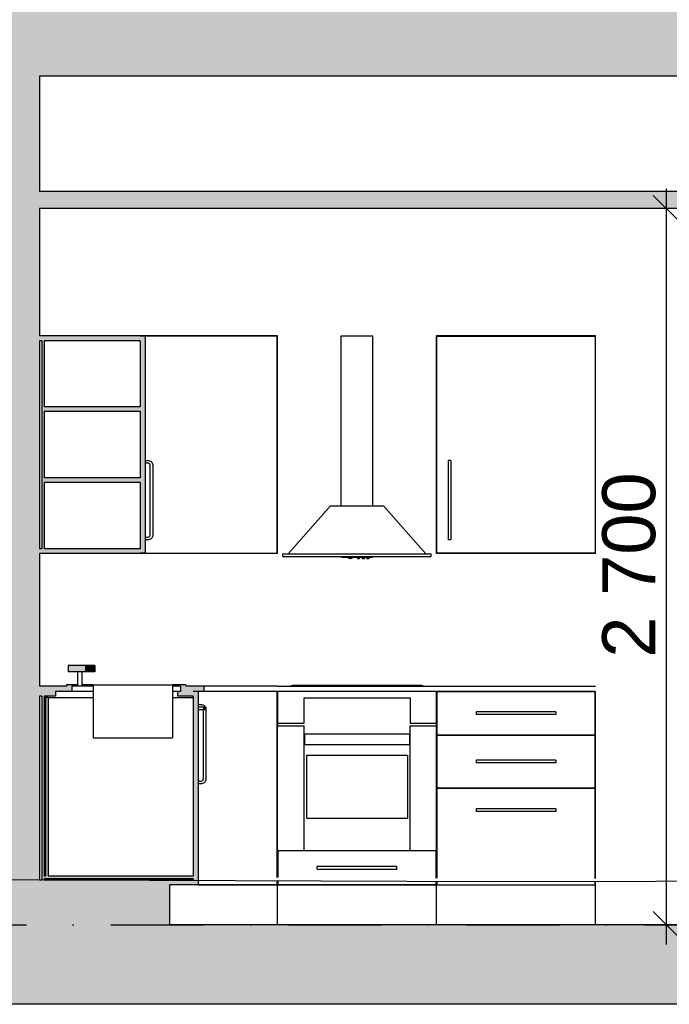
# Model space of a CAD drawing. Header units: millimetres. Extents: x 165469 to 174867448, y -6480348181 to 105421.
# Tile 9 of 20: x 174855729 to 174858180, y -6480310359 to -6480306647. Entities that reach past the tile are written whole.
import ezdxf

# ---------------------------------------------------------------- set-up
doc = ezdxf.new("R2010")
doc.units = ezdxf.units.MM
doc.header["$LTSCALE"] = 0.5
doc.header["$MEASUREMENT"] = 0
doc.linetypes.add('PLINE', pattern=[0])
doc.linetypes.add('Prikk & stiplet', pattern=[1340.555525, 705.555534, -352.777767, 0, -282.222223])
for name, color, linetype in [('24-- Innervegger (Skravur)(Nye konstruksjoner)', 7, 'Continuous'), ('24-- Innervegger(Nye konstruksjoner)', 7, 'Continuous'), ('25-- Dekker (Skravur)(Nye konstruksjoner)', 7, 'Continuous'), ('25-- Dekker(Nye konstruksjoner)', 7, 'Continuous'), ('251- Frittbærende dekker (Skravur)(Nye konstruksjoner)', 7, 'Continuous'), ('251- Frittbærende dekker(Nye konstruksjoner)', 7, 'Continuous'), ('273- Kjøkkeninnredning (Skravur)(Nye konstruksjoner)', 7, 'Continuous'), ('273- Kjøkkeninnredning(Nye konstruksjoner)', 7, 'Continuous'), ('711--_E__ Eksisterende terreng(Nye konstruksjoner)', 7, 'Continuous'), ('842-M___1_100 Målsetting bygning(Nye konstruksjoner)', 7, 'Continuous')]:
    doc.layers.add(name, color=color, linetype=linetype)
doc.styles.add('GENERATED_STYLE_1', font='arial.ttf')
doc.dimstyles.new('GENERATED_STYLE__1', dxfattribs={"dimtxt": 200, "dimasz": 95, "dimexe": 0.18, "dimexo": 1000, "dimgap": 0, "dimtad": 1, "dimdec": 0, "dimzin": 0, "dimdsep": 46, "dimtxsty": 'GENERATED_STYLE_1', "dimblk": 'ARROWHEAD_6', "dimblk1": 'ARROWHEAD_6', "dimblk2": 'ARROWHEAD_6', "dimcen": 0.09, "dimclrd": 256, "dimclre": 256, "dimclrt": 256, "dimadec": 1, "dimazin": 0, "dimtfac": 1, "dimtdec": 4, "dimtmove": 0, "dimatfit": 3, "dimfxl": 1, "dimtolj": 1, "dimtzin": 0, "dimarcsym": 0})

# ---------------------------------------------------------------- blocks, each defined once
blk = doc.blocks.new('*D136', base_point=(168699949.2, -6480347859.4))
at = {"layer": '842-M___1_100 Målsetting bygning(Nye konstruksjoner)', "linetype": 'PLINE'}
for p, q in [((174858219.8, -6480307409.4), (174858119.8, -6480307309.4)), ((174858169.8, -6480307359.4), (174858169.8, -6480307284.4)), ((174858269.8, -6480307359.4), (174858076.1, -6480307359.4)), ((174858169.8, -6480310059.4), (174858169.8, -6480307359.4)), ((174858119.8, -6480310009.4), (174858219.8, -6480310109.4)), ((174858263.6, -6480310059.4), (174858069.8, -6480310059.4)), ((174858169.8, -6480310134.4), (174858169.8, -6480310059.4))]:
    blk.add_line(p, q, dxfattribs=at)
at = {"layer": '842-M___1_100 Målsetting bygning(Nye konstruksjoner)', "insert": (174858129.8, -6480309052.6), "char_height": 200, "attachment_point": 7, "rotation": 90, "style": 'GENERATED_STYLE_1'}
blk.add_mtext('\\A1;{\\pql;\\fArial|b0|i0|c0|p0;\\W1.000000;2\xa0700}', dxfattribs=at)
blk = doc.blocks.new('ARROWHEAD_6')
at = {"linetype": 'Continuous'}
for p, q in [((-0.5, -0.5), (0.5, 0.5)), ((0, 0), (-1, 0))]:
    blk.add_line(p, q, dxfattribs=at)
blk = doc.blocks.new('*D151', base_point=(168699949.2, -6480347859.4))
at = {"layer": '842-M___1_100 Målsetting bygning(Nye konstruksjoner)', "linetype": 'PLINE'}
for p, q in [((174863521.5, -6480299694.8), (174863521.5, -6480299619.8)), ((174863571.5, -6480299744.8), (174863471.5, -6480299644.8)), ((174863615.2, -6480299694.8), (174863421.5, -6480299694.8)), ((174863521.5, -6480310079.4), (174863521.5, -6480299694.8)), ((174863471.5, -6480310029.4), (174863571.5, -6480310129.4)), ((174863615.2, -6480310079.4), (174863421.5, -6480310079.4)), ((174863521.5, -6480310154.4), (174863521.5, -6480310079.4))]:
    blk.add_line(p, q, dxfattribs=at)
at = {"layer": '842-M___1_100 Målsetting bygning(Nye konstruksjoner)', "insert": (174863481.5, -6480305268.5), "char_height": 200, "attachment_point": 7, "rotation": 90, "style": 'GENERATED_STYLE_1'}
blk.add_mtext('\\A1;{\\pql;\\fArial|b0|i0|c0|p0;\\W1.000000;10390}', dxfattribs=at)

msp = doc.modelspace()

# ---------------------------------------------------------------- hatches: boundary and pattern name
at = {"layer": '24-- Innervegger (Skravur)(Nye konstruksjoner)', "linetype": 'Continuous'}
for points in [[(174855653.9, -6480307294.4), (174855803.9, -6480307294.4), (174855803.9, -6480306859.4), (174855653.9, -6480306859.4)], [(174855653.9, -6480307359.4), (174855653.9, -6480310059.4), (174855803.9, -6480310059.4), (174855803.9, -6480307359.4)]]:
    msp.add_hatch(color=256, dxfattribs=at).paths.add_polyline_path(points)
at = {"layer": '25-- Dekker (Skravur)(Nye konstruksjoner)', "linetype": 'Continuous'}
for points in [[(174850891.5, -6480307359.4), (174860465.5, -6480307359.4), (174860465.5, -6480307294.4), (174850891.5, -6480307294.4)], [(174860574.5, -6480310059.4), (174850782.5, -6480310059.4), (174850782.5, -6480310159.4), (174860574.5, -6480310159.4)], [(174850891.5, -6480310359.4), (174860465.5, -6480310359.4), (174860465.5, -6480310159.4), (174850891.5, -6480310159.4)]]:
    msp.add_hatch(color=256, dxfattribs=at).paths.add_polyline_path(points)
at = {"layer": '251- Frittbærende dekker (Skravur)(Nye konstruksjoner)', "linetype": 'Continuous'}
msp.add_hatch(color=256, dxfattribs=at).paths.add_polyline_path([(174860526.5, -6480306559.4), (174850830.5, -6480306559.4), (174850830.5, -6480306859.4), (174860526.5, -6480306859.4)])
at = {"layer": '273- Kjøkkeninnredning (Skravur)(Nye konstruksjoner)', "linetype": 'Continuous'}
for points in [[(174855803.9, -6480307857.4), (174856183.9, -6480307857.4), (174856183.9, -6480307839.4), (174855803.9, -6480307839.4)], [(174855812.9, -6480308641.4), (174855821.9, -6480308641.4), (174855821.9, -6480307857.4), (174855812.9, -6480307857.4)], [(174856183.9, -6480308658.4), (174856201.9, -6480308658.4), (174856201.9, -6480307840.4), (174856183.9, -6480307840.4)], [(174855821.9, -6480308124.7), (174856183.9, -6480308124.7), (174856183.9, -6480308106.7), (174855821.9, -6480308106.7)], [(174855821.9, -6480308392), (174856183.9, -6480308392), (174856183.9, -6480308374), (174855821.9, -6480308374)], [(174855803.9, -6480308641.4), (174855803.9, -6480308659.4), (174856183.9, -6480308659.4), (174856183.9, -6480308641.4)], [(174855911.8, -6480309106.4), (174855976.8, -6480309106.4), (174855976.8, -6480309082.4), (174855911.8, -6480309082.4)], [(174856012.8, -6480309106.3), (174856012.8, -6480309082.5), (174855977.8, -6480309082.5), (174855977.8, -6480309106.3)], [(174855803.9, -6480309179.4), (174855925.8, -6480309179.4), (174855925.8, -6480309159.4), (174855803.9, -6480309159.4)], [(174855905.8, -6480309159.4), (174856005.8, -6480309159.4), (174856005.8, -6480309154.4), (174855905.8, -6480309154.4)], [(174856355.8, -6480309159.4), (174856355.8, -6480309154.4), (174856305.8, -6480309154.4), (174856305.8, -6480309159.4)], [(174856335.8, -6480309179.4), (174856423.9, -6480309179.4), (174856423.9, -6480309159.4), (174856335.8, -6480309159.4)], [(174855803.9, -6480309197.4), (174855863.9, -6480309197.4), (174855863.9, -6480309179.4), (174855803.9, -6480309179.4)], [(174855812.9, -6480309891.4), (174855821.9, -6480309891.4), (174855821.9, -6480309197.4), (174855812.9, -6480309197.4)], [(174855836.9, -6480309876.4), (174855836.9, -6480309202.4), (174855826.9, -6480309202.4), (174855826.9, -6480309876.4)], [(174856383.9, -6480309197.4), (174856383.9, -6480309179.4), (174856323.9, -6480309179.4), (174856323.9, -6480309197.4)], [(174856383.9, -6480309908.4), (174856401.9, -6480309908.4), (174856401.9, -6480309180.4), (174856383.9, -6480309180.4)], [(174856421.9, -6480309239.4), (174856421.9, -6480309249.4), (174856431.9, -6480309249.4), (174856431.9, -6480309239.4)], [(174855803.9, -6480309909.4), (174856383.9, -6480309909.4), (174856383.9, -6480309891.4), (174855803.9, -6480309891.4)], [(174855803.9, -6480309909.4), (174855803.9, -6480310059.4), (174856293.9, -6480310059.4), (174856293.9, -6480309909.4)], [(174855821.9, -6480309876.4), (174855821.9, -6480309886.4), (174856383.9, -6480309886.4), (174856383.9, -6480309876.4)]]:
    msp.add_hatch(color=256, dxfattribs=at).paths.add_polyline_path(points)

# ---------------------------------------------------------------- linework, layer by layer
at = {"linetype": 'Prikk & stiplet'}
msp.add_line((174840653.6, -6480310059.4), (174865311.5, -6480310059.4), dxfattribs=at)
at = {"layer": '24-- Innervegger(Nye konstruksjoner)', "linetype": 'PLINE'}
for p, q in [((174855803.9, -6480306859.4), (174855803.9, -6480307294.4)), ((174855803.9, -6480307359.4), (174855803.9, -6480307839.4)), ((174855803.9, -6480307857.4), (174855803.9, -6480308641.4)), ((174855803.9, -6480308659.4), (174855803.9, -6480309159.4)), ((174855803.9, -6480309197.4), (174855803.9, -6480309891.4))]:
    msp.add_line(p, q, dxfattribs=at)
at = {"layer": '25-- Dekker(Nye konstruksjoner)', "linetype": 'PLINE'}
for p, q in [((174860465.5, -6480307294.4), (174855803.9, -6480307294.4)), ((174860465.5, -6480307359.4), (174855803.9, -6480307359.4)), ((174860465.5, -6480310059.4), (174856293.9, -6480310059.4)), ((174860465.5, -6480310359.4), (174850891.5, -6480310359.4))]:
    msp.add_line(p, q, dxfattribs=at)
at = {"layer": '251- Frittbærende dekker(Nye konstruksjoner)', "linetype": 'PLINE'}
msp.add_line((174860465.5, -6480306859.4), (174855803.9, -6480306859.4), dxfattribs=at)
at = {"layer": '273- Kjøkkeninnredning(Nye konstruksjoner)', "linetype": 'PLINE'}
for p, q in [((174856183.9, -6480307839.4), (174855803.9, -6480307839.4)), ((174855812.9, -6480307857.4), (174855803.9, -6480307857.4)), ((174855812.9, -6480307857.4), (174855812.9, -6480308641.4)), ((174855821.9, -6480307857.4), (174855821.9, -6480308106.7)), ((174856183.9, -6480307857.4), (174855821.9, -6480307857.4)), ((174856183.9, -6480307839.4), (174856183.9, -6480307840.4)), ((174856683.9, -6480307839.4), (174856183.9, -6480307839.4)), ((174856201.9, -6480307840.4), (174856183.9, -6480307840.4)), ((174856183.9, -6480307857.4), (174856183.9, -6480308106.7)), ((174856201.9, -6480307840.4), (174856201.9, -6480308658.4)), ((174856202.9, -6480307857.4), (174856201.9, -6480307857.4)), ((174856700.9, -6480307840.4), (174856202.9, -6480307840.4)), ((174856202.9, -6480307840.4), (174856202.9, -6480308308.4)), ((174856683.9, -6480307840.4), (174856683.9, -6480307839.4)), ((174856701.9, -6480307839.4), (174856683.9, -6480307839.4)), ((174856700.9, -6480308658.4), (174856700.9, -6480307840.4)), ((174856701.9, -6480308659.4), (174856701.9, -6480307839.4)), ((174856941.9, -6480307839.4), (174856945.5, -6480307839.4)), ((174856941.9, -6480308480.5), (174856941.9, -6480307839.4)), ((174856945.5, -6480307839.4), (174856955.9, -6480307839.4)), ((174856955.9, -6480307839.4), (174856971.9, -6480307839.4)), ((174856971.9, -6480307839.4), (174856991.4, -6480307839.4)), ((174856991.4, -6480307839.4), (174857012.3, -6480307839.4)), ((174857012.3, -6480307839.4), (174857031.9, -6480307839.4)), ((174857031.9, -6480307839.4), (174857047.8, -6480307839.4)), ((174857047.8, -6480307839.4), (174857058.2, -6480307839.4)), ((174857058.2, -6480307839.4), (174857061.9, -6480307839.4)), ((174857061.9, -6480308480.5), (174857061.9, -6480307839.4)), ((174857319.9, -6480307839.4), (174857301.9, -6480307839.4)), ((174857301.9, -6480308659.4), (174857301.9, -6480307839.4)), ((174857302.9, -6480308658.4), (174857302.9, -6480307840.4)), ((174857302.9, -6480307840.4), (174857900.9, -6480307840.4)), ((174857883.9, -6480307839.4), (174857319.9, -6480307839.4)), ((174857319.9, -6480307840.4), (174857319.9, -6480307839.4)), ((174857883.9, -6480307840.4), (174857883.9, -6480307839.4)), ((174857901.9, -6480307839.4), (174857883.9, -6480307839.4)), ((174857900.9, -6480307840.4), (174857900.9, -6480308658.4)), ((174857901.9, -6480308659.4), (174857901.9, -6480307839.4)), ((174856183.9, -6480308106.7), (174855821.9, -6480308106.7)), ((174855821.9, -6480308124.7), (174855821.9, -6480308374)), ((174856183.9, -6480308124.7), (174855821.9, -6480308124.7)), ((174856183.9, -6480308124.7), (174856183.9, -6480308374)), ((174856202.9, -6480308240.4), (174856201.9, -6480308240.4)), ((174856202.9, -6480308258.4), (174856201.9, -6480308258.4)), ((174856201.9, -6480308308.4), (174856211.9, -6480308308.4)), ((174856211.9, -6480308308.4), (174856215.4, -6480308308.7)), ((174856215.4, -6480308308.7), (174856218.7, -6480308309.6)), ((174856218.7, -6480308309.6), (174856221.9, -6480308311.1)), ((174856221.9, -6480308311.1), (174856224.8, -6480308313.1)), ((174856224.8, -6480308313.1), (174856227.2, -6480308315.5)), ((174856227.2, -6480308315.5), (174856229.2, -6480308318.4)), ((174857345.5, -6480308308.4), (174857345.5, -6480308308.7)), ((174857355.5, -6480308308.4), (174857345.5, -6480308308.4)), ((174857345.5, -6480308308.7), (174857345.5, -6480308309.6)), ((174857345.5, -6480308309.6), (174857345.5, -6480308311.1)), ((174857345.5, -6480308311.1), (174857345.5, -6480308313.1)), ((174857345.5, -6480308313.1), (174857345.5, -6480308315.5)), ((174857345.5, -6480308315.5), (174857345.5, -6480308318.4)), ((174857355.5, -6480308308.4), (174857355.5, -6480308308.7)), ((174857355.5, -6480308308.7), (174857355.5, -6480308309.6)), ((174857355.5, -6480308309.6), (174857355.5, -6480308311.1)), ((174857355.5, -6480308311.1), (174857355.5, -6480308313.1)), ((174857355.5, -6480308313.1), (174857355.5, -6480308315.5)), ((174857355.5, -6480308315.5), (174857355.5, -6480308318.4)), ((174856211.9, -6480308318.4), (174856201.9, -6480308318.4)), ((174856202.9, -6480308318.4), (174856202.9, -6480308598.4)), ((174856213.6, -6480308318.5), (174856211.9, -6480308318.4)), ((174856215.3, -6480308319), (174856213.6, -6480308318.5)), ((174856216.9, -6480308319.7), (174856215.3, -6480308319)), ((174856218.3, -6480308320.7), (174856216.9, -6480308319.7)), ((174856219.6, -6480308321.9), (174856218.3, -6480308320.7)), ((174856220.6, -6480308323.4), (174856219.6, -6480308321.9)), ((174856221.3, -6480308325), (174856220.6, -6480308323.4)), ((174856221.7, -6480308326.6), (174856221.3, -6480308325)), ((174856221.9, -6480308328.4), (174856221.7, -6480308326.6)), ((174856221.9, -6480308588.4), (174856221.9, -6480308328.4)), ((174856229.2, -6480308318.4), (174856230.7, -6480308321.5)), ((174856230.7, -6480308321.5), (174856231.6, -6480308324.9)), ((174856231.6, -6480308324.9), (174856231.9, -6480308328.4)), ((174856231.9, -6480308328.4), (174856231.9, -6480308588.4)), ((174857345.5, -6480308318.4), (174857345.5, -6480308321.5)), ((174857345.5, -6480308321.5), (174857345.5, -6480308324.9)), ((174857345.5, -6480308324.9), (174857345.5, -6480308328.4)), ((174857345.5, -6480308328.4), (174857345.5, -6480308588.4)), ((174857355.5, -6480308318.4), (174857355.5, -6480308321.5)), ((174857355.5, -6480308321.5), (174857355.5, -6480308324.9)), ((174857355.5, -6480308324.9), (174857355.5, -6480308328.4)), ((174857355.5, -6480308328.4), (174857355.5, -6480308588.4)), ((174856183.9, -6480308374), (174855821.9, -6480308374)), ((174855821.9, -6480308392), (174855821.9, -6480308641.4)), ((174856183.9, -6480308392), (174855821.9, -6480308392)), ((174856183.9, -6480308392), (174856183.9, -6480308641.4)), ((174856741.9, -6480308660.5), (174856901.9, -6480308480.5)), ((174856901.9, -6480308480.5), (174857101.9, -6480308480.5)), ((174857261.9, -6480308660.5), (174857101.9, -6480308480.5)), ((174856201.9, -6480308598.4), (174856211.9, -6480308598.4)), ((174856211.9, -6480308608.4), (174856201.9, -6480308608.4)), ((174856202.9, -6480308608.4), (174856202.9, -6480308658.4)), ((174856211.9, -6480308598.4), (174856213.6, -6480308598.2)), ((174856215.4, -6480308608.1), (174856211.9, -6480308608.4)), ((174856213.6, -6480308598.2), (174856215.3, -6480308597.8)), ((174856215.3, -6480308597.8), (174856216.9, -6480308597)), ((174856218.7, -6480308607.2), (174856215.4, -6480308608.1)), ((174856216.9, -6480308597), (174856218.3, -6480308596)), ((174856218.3, -6480308596), (174856219.6, -6480308594.8)), ((174856221.9, -6480308605.7), (174856218.7, -6480308607.2)), ((174856219.6, -6480308594.8), (174856220.6, -6480308593.4)), ((174856220.6, -6480308593.4), (174856221.3, -6480308591.8)), ((174856221.3, -6480308591.8), (174856221.7, -6480308590.1)), ((174856221.7, -6480308590.1), (174856221.9, -6480308588.4)), ((174856224.8, -6480308603.7), (174856221.9, -6480308605.7)), ((174856227.2, -6480308601.2), (174856224.8, -6480308603.7)), ((174856229.2, -6480308598.4), (174856227.2, -6480308601.2)), ((174856230.7, -6480308595.2), (174856229.2, -6480308598.4)), ((174856231.6, -6480308591.8), (174856230.7, -6480308595.2)), ((174856231.9, -6480308588.4), (174856231.6, -6480308591.8)), ((174857345.5, -6480308588.4), (174857345.5, -6480308591.8)), ((174857345.5, -6480308591.8), (174857345.5, -6480308595.2)), ((174857345.5, -6480308595.2), (174857345.5, -6480308598.4)), ((174857345.5, -6480308598.4), (174857345.5, -6480308601.2)), ((174857345.5, -6480308601.2), (174857345.5, -6480308603.7)), ((174857345.5, -6480308603.7), (174857345.5, -6480308605.7)), ((174857345.5, -6480308605.7), (174857345.5, -6480308607.2)), ((174857345.5, -6480308607.2), (174857345.5, -6480308608.1)), ((174857345.5, -6480308608.1), (174857345.5, -6480308608.4)), ((174857355.5, -6480308608.4), (174857345.5, -6480308608.4)), ((174857355.5, -6480308588.4), (174857355.5, -6480308591.8)), ((174857355.5, -6480308591.8), (174857355.5, -6480308595.2)), ((174857355.5, -6480308595.2), (174857355.5, -6480308598.4)), ((174857355.5, -6480308598.4), (174857355.5, -6480308601.2)), ((174857355.5, -6480308601.2), (174857355.5, -6480308603.7)), ((174857355.5, -6480308603.7), (174857355.5, -6480308605.7)), ((174857355.5, -6480308605.7), (174857355.5, -6480308607.2)), ((174857355.5, -6480308607.2), (174857355.5, -6480308608.1)), ((174857355.5, -6480308608.1), (174857355.5, -6480308608.4)), ((174855812.9, -6480308641.4), (174855803.9, -6480308641.4)), ((174856183.9, -6480308641.4), (174855821.9, -6480308641.4)), ((174856202.9, -6480308641.4), (174856201.9, -6480308641.4)), ((174856183.9, -6480308659.4), (174855803.9, -6480308659.4)), ((174856183.9, -6480308658.4), (174856183.9, -6480308659.4)), ((174856201.9, -6480308658.4), (174856183.9, -6480308658.4)), ((174856683.9, -6480308659.4), (174856183.9, -6480308659.4)), ((174856202.9, -6480308658.4), (174856700.9, -6480308658.4)), ((174856683.9, -6480308659.4), (174856683.9, -6480308658.4)), ((174856701.9, -6480308659.4), (174856683.9, -6480308659.4)), ((174856721.9, -6480308660.5), (174857281.9, -6480308660.5)), ((174856721.9, -6480308670.5), (174856721.9, -6480308660.5)), ((174856721.9, -6480308670.5), (174857281.9, -6480308670.5)), ((174856939.6, -6480308670.5), (174856942.1, -6480308672.3)), ((174856942.1, -6480308672.3), (174856945.7, -6480308672.9)), ((174856945.7, -6480308672.9), (174856956, -6480308673.4)), ((174856956, -6480308673.4), (174856972, -6480308673.7)), ((174856966.2, -6480308673.6), (174856969, -6480308676.4)), ((174856969, -6480308676.4), (174856971.7, -6480308676.8)), ((174856971.7, -6480308676.8), (174856974.7, -6480308676.8)), ((174856972, -6480308673.7), (174856991.5, -6480308673.9)), ((174856973.1, -6480308673.7), (174856974.9, -6480308677.2)), ((174856974.9, -6480308677.2), (174856976.9, -6480308679.2)), ((174856976.9, -6480308679.2), (174856978.9, -6480308677.2)), ((174856978.9, -6480308677.2), (174856980.6, -6480308673.8)), ((174856979, -6480308676.8), (174856982, -6480308676.8)), ((174856982, -6480308676.8), (174856984.7, -6480308676.4)), ((174856987.3, -6480308673.9), (174856984.7, -6480308676.4)), ((174856991.5, -6480308673.9), (174857012.2, -6480308673.9)), ((174857001.9, -6480308673.9), (174857001.9, -6480308675.3)), ((174857001.9, -6480308675.3), (174857002.3, -6480308675.4)), ((174857002.3, -6480308675.4), (174857003.4, -6480308675.4)), ((174857003.4, -6480308675.4), (174857010.4, -6480308675.4)), ((174857003.4, -6480308675.4), (174857003.4, -6480308676.6)), ((174857003.4, -6480308676.6), (174857003.4, -6480308676.9)), ((174857003.4, -6480308676.9), (174857003.4, -6480308677)), ((174857003.4, -6480308677), (174857003.4, -6480308679.1)), ((174857010.4, -6480308677), (174857003.4, -6480308677)), ((174857003.4, -6480308679.1), (174857003.4, -6480308679.4)), ((174857010.4, -6480308679.4), (174857003.4, -6480308679.4)), ((174857010.4, -6480308675.4), (174857011.4, -6480308675.4)), ((174857010.4, -6480308675.4), (174857010.4, -6480308676.6)), ((174857010.4, -6480308676.6), (174857010.4, -6480308676.9)), ((174857010.4, -6480308676.9), (174857010.4, -6480308677)), ((174857010.4, -6480308677), (174857010.4, -6480308679.1)), ((174857010.4, -6480308679.1), (174857010.4, -6480308679.4)), ((174857011.4, -6480308675.4), (174857011.9, -6480308675.3)), ((174857011.9, -6480308673.9), (174857011.9, -6480308675.3)), ((174857012.2, -6480308673.9), (174857031.8, -6480308673.7)), ((174857019.9, -6480308673.8), (174857019.9, -6480308675.3)), ((174857019.9, -6480308675.3), (174857020.3, -6480308675.4)), ((174857020.3, -6480308675.4), (174857021.4, -6480308675.4)), ((174857021.4, -6480308675.4), (174857028.4, -6480308675.4)), ((174857021.4, -6480308675.4), (174857021.4, -6480308676.6)), ((174857021.4, -6480308676.6), (174857021.4, -6480308676.9)), ((174857021.4, -6480308676.9), (174857021.4, -6480308677)), ((174857021.4, -6480308677), (174857021.4, -6480308679.1)), ((174857028.4, -6480308677), (174857021.4, -6480308677)), ((174857021.4, -6480308679.1), (174857021.4, -6480308679.4)), ((174857028.4, -6480308679.4), (174857021.4, -6480308679.4)), ((174857028.4, -6480308675.4), (174857029.4, -6480308675.4)), ((174857028.4, -6480308675.4), (174857028.4, -6480308676.6)), ((174857028.4, -6480308676.6), (174857028.4, -6480308676.9)), ((174857028.4, -6480308676.9), (174857028.4, -6480308677)), ((174857028.4, -6480308677), (174857028.4, -6480308679.1)), ((174857028.4, -6480308679.1), (174857028.4, -6480308679.4)), ((174857029.4, -6480308675.4), (174857029.9, -6480308675.3)), ((174857029.9, -6480308673.7), (174857029.9, -6480308675.3)), ((174857031.8, -6480308673.7), (174857047.7, -6480308673.4)), ((174857037.9, -6480308673.6), (174857037.9, -6480308675.3)), ((174857037.9, -6480308675.3), (174857038.3, -6480308675.4)), ((174857038.3, -6480308675.4), (174857039.4, -6480308675.4)), ((174857039.4, -6480308675.4), (174857046.4, -6480308675.4)), ((174857039.4, -6480308675.4), (174857039.4, -6480308676.6)), ((174857039.4, -6480308676.6), (174857039.4, -6480308676.9)), ((174857039.4, -6480308676.9), (174857039.4, -6480308677)), ((174857039.4, -6480308677), (174857039.4, -6480308679.1)), ((174857046.4, -6480308677), (174857039.4, -6480308677)), ((174857039.4, -6480308679.1), (174857039.4, -6480308679.4)), ((174857046.4, -6480308679.4), (174857039.4, -6480308679.4)), ((174857046.4, -6480308675.4), (174857047.4, -6480308675.4)), ((174857046.4, -6480308675.4), (174857046.4, -6480308676.6)), ((174857046.4, -6480308676.6), (174857046.4, -6480308676.9)), ((174857046.4, -6480308676.9), (174857046.4, -6480308677)), ((174857046.4, -6480308677), (174857046.4, -6480308679.1)), ((174857046.4, -6480308679.1), (174857046.4, -6480308679.4)), ((174857047.4, -6480308675.4), (174857047.9, -6480308675.3)), ((174857047.7, -6480308673.4), (174857058, -6480308672.9)), ((174857047.9, -6480308673.4), (174857047.9, -6480308675.3)), ((174857058, -6480308672.9), (174857061.7, -6480308672.3)), ((174857064.1, -6480308670.5), (174857061.7, -6480308672.3)), ((174857281.9, -6480308670.5), (174857281.9, -6480308660.5)), ((174857319.9, -6480308659.4), (174857301.9, -6480308659.4)), ((174857900.9, -6480308658.4), (174857302.9, -6480308658.4)), ((174857319.9, -6480308659.4), (174857319.9, -6480308658.4)), ((174857883.9, -6480308659.4), (174857319.9, -6480308659.4)), ((174857883.9, -6480308659.4), (174857883.9, -6480308658.4)), ((174857901.9, -6480308659.4), (174857883.9, -6480308659.4)), ((174855911.8, -6480309082.4), (174855911.8, -6480309106.4)), ((174855976.8, -6480309082.4), (174855911.8, -6480309082.4)), ((174855976.8, -6480309082.4), (174855976.8, -6480309106.4)), ((174855977.8, -6480309082.5), (174855977.8, -6480309106.3)), ((174856012.8, -6480309082.5), (174855977.8, -6480309082.5)), ((174856012.8, -6480309082.5), (174856012.8, -6480309106.3)), ((174855976.8, -6480309106.4), (174855911.8, -6480309106.4)), ((174855946.5, -6480309106.4), (174855946.5, -6480309154.4)), ((174855965.1, -6480309154.4), (174855965.1, -6480309106.4)), ((174856012.8, -6480309106.3), (174855977.8, -6480309106.3)), ((174855905.8, -6480309159.4), (174855803.9, -6480309159.4)), ((174855905.8, -6480309154.4), (174855905.8, -6480309159.4)), ((174855946.5, -6480309154.4), (174855905.8, -6480309154.4)), ((174855925.8, -6480309159.4), (174855925.8, -6480309179.4)), ((174856005.8, -6480309159.4), (174855925.8, -6480309159.4)), ((174856005.8, -6480309154.4), (174855965.1, -6480309154.4)), ((174856005.8, -6480309154.4), (174856006.1, -6480309154.4)), ((174856006.1, -6480309154.4), (174856007, -6480309154.4)), ((174856007, -6480309154.4), (174856008.5, -6480309154.4)), ((174856008.5, -6480309154.4), (174856010.5, -6480309154.4)), ((174856010.5, -6480309154.4), (174856013, -6480309154.4)), ((174856013, -6480309154.4), (174856015.8, -6480309154.4)), ((174856015.8, -6480309154.4), (174856019, -6480309154.4)), ((174856019, -6480309154.4), (174856022.4, -6480309154.4)), ((174856022.4, -6480309154.4), (174856025.8, -6480309154.4)), ((174856025.8, -6480309154.4), (174856285.8, -6480309154.4)), ((174856285.8, -6480309154.4), (174856289.3, -6480309154.4)), ((174856289.3, -6480309154.4), (174856292.7, -6480309154.4)), ((174856292.7, -6480309154.4), (174856295.8, -6480309154.4)), ((174856295.8, -6480309154.4), (174856298.7, -6480309154.4)), ((174856298.7, -6480309154.4), (174856301.2, -6480309154.4)), ((174856301.2, -6480309154.4), (174856303.2, -6480309154.4)), ((174856303.2, -6480309154.4), (174856304.6, -6480309154.4)), ((174856304.6, -6480309154.4), (174856305.5, -6480309154.4)), ((174856305.5, -6480309154.4), (174856305.8, -6480309154.4)), ((174856355.8, -6480309154.4), (174856305.8, -6480309154.4)), ((174856335.8, -6480309159.4), (174856305.8, -6480309159.4)), ((174856335.8, -6480309159.4), (174856335.8, -6480309179.4)), ((174856355.8, -6480309154.4), (174856355.8, -6480309159.4)), ((174856423.9, -6480309159.4), (174856355.8, -6480309159.4)), ((174856702.1, -6480309159.4), (174856423.9, -6480309159.4)), ((174856423.9, -6480309159.4), (174856423.9, -6480309179.4)), ((174856702.1, -6480309159.4), (174857301.9, -6480309159.4)), ((174856758.7, -6480309157.4), (174856751.9, -6480309158.6)), ((174856751.9, -6480309159.4), (174856751.9, -6480309158.6)), ((174857251.9, -6480309158.6), (174856751.9, -6480309158.6)), ((174857245.1, -6480309157.4), (174856758.7, -6480309157.4)), ((174856787.9, -6480309156.4), (174856801.9, -6480309156.4)), ((174856787.9, -6480309157.4), (174856787.9, -6480309156.4)), ((174856801.9, -6480309156.4), (174856840.4, -6480309156.4)), ((174856801.9, -6480309157.4), (174856801.9, -6480309156.4)), ((174856840.4, -6480309156.4), (174856892.9, -6480309156.4)), ((174856840.4, -6480309157.4), (174856840.4, -6480309156.4)), ((174856892.9, -6480309156.4), (174856945.4, -6480309156.4)), ((174856892.9, -6480309157.4), (174856892.9, -6480309156.4)), ((174856945.4, -6480309156.4), (174856983.8, -6480309156.4)), ((174856945.4, -6480309157.4), (174856945.4, -6480309156.4)), ((174856983.8, -6480309156.4), (174856997.9, -6480309156.4)), ((174856983.8, -6480309157.4), (174856983.8, -6480309156.4)), ((174856997.9, -6480309157.4), (174856997.9, -6480309156.4)), ((174857036.9, -6480309156.4), (174857048.9, -6480309156.4)), ((174857036.9, -6480309157.4), (174857036.9, -6480309156.4)), ((174857048.9, -6480309156.4), (174857071.9, -6480309156.4)), ((174857048.9, -6480309157.4), (174857048.9, -6480309156.4)), ((174857071.9, -6480309156.4), (174857081.6, -6480309156.4)), ((174857071.9, -6480309157.4), (174857071.9, -6480309156.4)), ((174857081.6, -6480309156.4), (174857108.1, -6480309156.4)), ((174857081.6, -6480309157.4), (174857081.6, -6480309156.4)), ((174857108.1, -6480309156.4), (174857144.4, -6480309156.4)), ((174857108.1, -6480309157.4), (174857108.1, -6480309156.4)), ((174857144.4, -6480309156.4), (174857180.6, -6480309156.4)), ((174857144.4, -6480309157.4), (174857144.4, -6480309156.4)), ((174857180.6, -6480309156.4), (174857207.1, -6480309156.4)), ((174857180.6, -6480309157.4), (174857180.6, -6480309156.4)), ((174857207.1, -6480309156.4), (174857216.9, -6480309156.4)), ((174857207.1, -6480309157.4), (174857207.1, -6480309156.4)), ((174857216.9, -6480309157.4), (174857216.9, -6480309156.4)), ((174857251.9, -6480309158.6), (174857245.1, -6480309157.4)), ((174857251.9, -6480309159.4), (174857251.9, -6480309158.6)), ((174857301.9, -6480309159.4), (174857901.9, -6480309159.4)), ((174855812.9, -6480309197.4), (174855803.9, -6480309197.4)), ((174855812.9, -6480309197.4), (174855812.9, -6480309891.4)), ((174855821.9, -6480309197.4), (174855821.9, -6480309876.4)), ((174855863.9, -6480309197.4), (174855821.9, -6480309197.4)), ((174855821.9, -6480309202.4), (174855826.9, -6480309202.4)), ((174855826.9, -6480309202.4), (174855826.9, -6480309876.4)), ((174855836.9, -6480309202.4), (174855826.9, -6480309202.4)), ((174855836.9, -6480309202.4), (174856005.8, -6480309202.4)), ((174855836.9, -6480309202.4), (174855836.9, -6480309876.4)), ((174855863.9, -6480309179.4), (174855863.9, -6480309197.4)), ((174855925.8, -6480309179.4), (174855863.9, -6480309179.4)), ((174855926.1, -6480309179.4), (174855925.8, -6480309179.4)), ((174855927, -6480309179.4), (174855926.1, -6480309179.4)), ((174855928.5, -6480309179.4), (174855927, -6480309179.4)), ((174855930.5, -6480309179.4), (174855928.5, -6480309179.4)), ((174855933, -6480309179.4), (174855930.5, -6480309179.4)), ((174855935.8, -6480309179.4), (174855933, -6480309179.4)), ((174855939, -6480309179.4), (174855935.8, -6480309179.4)), ((174855942.4, -6480309179.4), (174855939, -6480309179.4)), ((174855945.8, -6480309179.4), (174855942.4, -6480309179.4)), ((174856005.8, -6480309179.4), (174855945.8, -6480309179.4)), ((174856315.8, -6480309179.4), (174856305.8, -6480309179.4)), ((174856305.8, -6480309202.4), (174856383.9, -6480309202.4)), ((174856319.3, -6480309179.4), (174856315.8, -6480309179.4)), ((174856322.7, -6480309179.4), (174856319.3, -6480309179.4)), ((174856323.9, -6480309179.4), (174856322.7, -6480309179.4)), ((174856323.9, -6480309179.4), (174856323.9, -6480309197.4)), ((174856335.8, -6480309179.4), (174856323.9, -6480309179.4)), ((174856383.9, -6480309197.4), (174856323.9, -6480309197.4)), ((174856383.9, -6480309179.4), (174856383.9, -6480309180.4)), ((174856423.9, -6480309179.4), (174856383.9, -6480309179.4)), ((174856401.9, -6480309180.4), (174856383.9, -6480309180.4)), ((174856383.9, -6480309197.4), (174856383.9, -6480309876.4)), ((174856401.9, -6480309180.4), (174856401.9, -6480309908.4)), ((174856402.9, -6480309197.4), (174856401.9, -6480309197.4)), ((174856701.1, -6480309180.4), (174856402.9, -6480309180.4)), ((174856402.9, -6480309180.4), (174856402.9, -6480309228.4)), ((174856702.1, -6480309179.4), (174856423.9, -6480309179.4)), ((174856684.1, -6480309179.4), (174856684.1, -6480309180.4)), ((174856701.1, -6480309881.2), (174856701.1, -6480309180.4)), ((174856701.9, -6480309179.4), (174856701.9, -6480309299.4)), ((174857301.9, -6480309179.4), (174856702.1, -6480309179.4)), ((174856801.9, -6480309299.4), (174856801.9, -6480309203.4)), ((174856801.9, -6480309203.4), (174857201.9, -6480309203.4)), ((174857201.9, -6480309203.4), (174857201.9, -6480309299.4)), ((174857301.9, -6480309179.4), (174857901.9, -6480309179.4)), ((174857301.9, -6480309299.4), (174857301.9, -6480309179.4)), ((174857900.9, -6480309180.4), (174857302.9, -6480309180.4)), ((174857302.9, -6480309180.4), (174857302.9, -6480309343.4)), ((174857319.9, -6480309179.4), (174857319.9, -6480309180.4)), ((174857883.9, -6480309179.4), (174857883.9, -6480309180.4)), ((174857900.9, -6480309343.4), (174857900.9, -6480309180.4)), ((174857901.9, -6480309885.2), (174857901.9, -6480309179.4)), ((174856401.9, -6480309228.4), (174856411.9, -6480309228.4)), ((174856411.9, -6480309238.4), (174856401.9, -6480309238.4)), ((174856411.9, -6480309239.4), (174856401.9, -6480309239.4)), ((174856402.9, -6480309238.4), (174856402.9, -6480309239.4)), ((174856411.9, -6480309228.4), (174856415.4, -6480309228.7)), ((174856413.6, -6480309238.5), (174856411.9, -6480309238.4)), ((174856413.6, -6480309239.4), (174856411.9, -6480309239.4)), ((174856415.3, -6480309239), (174856413.6, -6480309238.5)), ((174856415.3, -6480309239.4), (174856413.6, -6480309239.4)), ((174856416.2, -6480309239.4), (174856415.3, -6480309239)), ((174856416.9, -6480309239.4), (174856415.3, -6480309239.4)), ((174856415.4, -6480309228.7), (174856418.7, -6480309229.6)), ((174856418.3, -6480309239.4), (174856416.9, -6480309239.4)), ((174856419.6, -6480309239.4), (174856418.3, -6480309239.4)), ((174856418.7, -6480309229.6), (174856421.9, -6480309231.1)), ((174856420.6, -6480309239.4), (174856419.6, -6480309239.4)), ((174856421.3, -6480309239.4), (174856420.6, -6480309239.4)), ((174856421.7, -6480309239.4), (174856421.3, -6480309239.4)), ((174856421.9, -6480309239.4), (174856421.7, -6480309239.4)), ((174856421.9, -6480309231.1), (174856424.8, -6480309233.1)), ((174856421.9, -6480309239.4), (174856421.9, -6480309249.4)), ((174856431.9, -6480309239.4), (174856421.9, -6480309239.4)), ((174856424.8, -6480309233.1), (174856427.2, -6480309235.5)), ((174856427.2, -6480309235.5), (174856429.2, -6480309238.4)), ((174856429.2, -6480309238.4), (174856429.7, -6480309239.4)), ((174856431.9, -6480309239.4), (174856431.9, -6480309249.4)), ((174856411.9, -6480309249.4), (174856401.9, -6480309249.4)), ((174856402.9, -6480309249.4), (174856402.9, -6480309518.4)), ((174856413.6, -6480309249.4), (174856411.9, -6480309249.4)), ((174856415.3, -6480309249.4), (174856413.6, -6480309249.4)), ((174856416.9, -6480309249.4), (174856415.3, -6480309249.4)), ((174856418.3, -6480309249.4), (174856416.9, -6480309249.4)), ((174856419.6, -6480309249.4), (174856418.3, -6480309249.4)), ((174856420.6, -6480309249.4), (174856419.6, -6480309249.4)), ((174856421.3, -6480309249.4), (174856420.6, -6480309249.4)), ((174856421.7, -6480309249.4), (174856421.3, -6480309249.4)), ((174856421.9, -6480309249.4), (174856421.7, -6480309249.4)), ((174856421.9, -6480309508.4), (174856421.9, -6480309249.4)), ((174856431.9, -6480309249.4), (174856421.9, -6480309249.4)), ((174856431.9, -6480309249.4), (174856431.9, -6480309508.4)), ((174857452.2, -6480309256.9), (174857451.9, -6480309256.9)), ((174857451.9, -6480309256.9), (174857451.9, -6480309266.9)), ((174857452.2, -6480309266.9), (174857451.9, -6480309266.9)), ((174857453.1, -6480309256.9), (174857452.2, -6480309256.9)), ((174857453.1, -6480309266.9), (174857452.2, -6480309266.9)), ((174857454.5, -6480309256.9), (174857453.1, -6480309256.9)), ((174857454.5, -6480309266.9), (174857453.1, -6480309266.9)), ((174857456.5, -6480309256.9), (174857454.5, -6480309256.9)), ((174857456.5, -6480309266.9), (174857454.5, -6480309266.9)), ((174857459, -6480309256.9), (174857456.5, -6480309256.9)), ((174857459, -6480309266.9), (174857456.5, -6480309266.9)), ((174857461.9, -6480309256.9), (174857459, -6480309256.9)), ((174857461.9, -6480309266.9), (174857459, -6480309266.9)), ((174857465, -6480309256.9), (174857461.9, -6480309256.9)), ((174857465, -6480309266.9), (174857461.9, -6480309266.9)), ((174857468.4, -6480309256.9), (174857465, -6480309256.9)), ((174857468.4, -6480309266.9), (174857465, -6480309266.9)), ((174857471.9, -6480309256.9), (174857468.4, -6480309256.9)), ((174857471.9, -6480309266.9), (174857468.4, -6480309266.9)), ((174857731.9, -6480309256.9), (174857471.9, -6480309256.9)), ((174857731.9, -6480309266.9), (174857471.9, -6480309266.9)), ((174857735.3, -6480309256.9), (174857731.9, -6480309256.9)), ((174857735.3, -6480309266.9), (174857731.9, -6480309266.9)), ((174857738.7, -6480309256.9), (174857735.3, -6480309256.9)), ((174857738.7, -6480309266.9), (174857735.3, -6480309266.9)), ((174857741.9, -6480309256.9), (174857738.7, -6480309256.9)), ((174857741.9, -6480309266.9), (174857738.7, -6480309266.9)), ((174857744.7, -6480309256.9), (174857741.9, -6480309256.9)), ((174857744.7, -6480309266.9), (174857741.9, -6480309266.9)), ((174857747.2, -6480309256.9), (174857744.7, -6480309256.9)), ((174857747.2, -6480309266.9), (174857744.7, -6480309266.9)), ((174857749.2, -6480309256.9), (174857747.2, -6480309256.9)), ((174857749.2, -6480309266.9), (174857747.2, -6480309266.9)), ((174857750.6, -6480309256.9), (174857749.2, -6480309256.9)), ((174857750.6, -6480309266.9), (174857749.2, -6480309266.9)), ((174857751.6, -6480309256.9), (174857750.6, -6480309256.9)), ((174857751.6, -6480309266.9), (174857750.6, -6480309266.9)), ((174857751.9, -6480309256.9), (174857751.6, -6480309256.9)), ((174857751.9, -6480309266.9), (174857751.6, -6480309266.9)), ((174857751.9, -6480309256.9), (174857751.9, -6480309266.9)), ((174856701.9, -6480309299.4), (174856701.9, -6480309309.4)), ((174856701.9, -6480309299.4), (174856801.9, -6480309299.4)), ((174856701.9, -6480309309.4), (174856801.9, -6480309309.4)), ((174856701.9, -6480309779.4), (174856701.9, -6480309309.4)), ((174856801.9, -6480309779.4), (174856801.9, -6480309309.4)), ((174857201.9, -6480309299.4), (174857301.9, -6480309299.4)), ((174857201.9, -6480309309.4), (174857301.9, -6480309309.4)), ((174857201.9, -6480309779.4), (174857201.9, -6480309309.4)), ((174857301.9, -6480309309.4), (174857301.9, -6480309299.4)), ((174857301.9, -6480309779.4), (174857301.9, -6480309309.4)), ((174856005.8, -6480309354.4), (174856305.8, -6480309354.4)), ((174856803.2, -6480309339.4), (174856862.9, -6480309339.4)), ((174856803.2, -6480309339.4), (174856803.2, -6480309379.4)), ((174856862.9, -6480309339.4), (174856932.1, -6480309339.4)), ((174856932.1, -6480309339.4), (174857001.9, -6480309339.4)), ((174857001.9, -6480309339.4), (174857071.6, -6480309339.4)), ((174857071.6, -6480309339.4), (174857140.8, -6480309339.4)), ((174857140.8, -6480309339.4), (174857200.5, -6480309339.4)), ((174857200.5, -6480309379.4), (174857200.5, -6480309339.4)), ((174857302.9, -6480309343.4), (174857900.9, -6480309343.4)), ((174857900.9, -6480309345.4), (174857302.9, -6480309345.4)), ((174857302.9, -6480309345.4), (174857302.9, -6480309543.4)), ((174857319.9, -6480309345.4), (174857319.9, -6480309343.4)), ((174857883.9, -6480309345.4), (174857883.9, -6480309343.4)), ((174857900.9, -6480309543.4), (174857900.9, -6480309345.4)), ((174856803.2, -6480309379.4), (174856862.9, -6480309379.4)), ((174856862.9, -6480309379.4), (174856932.1, -6480309379.4)), ((174856932.1, -6480309379.4), (174857001.9, -6480309379.4)), ((174857001.9, -6480309379.4), (174857071.6, -6480309379.4)), ((174857071.6, -6480309379.4), (174857140.8, -6480309379.4)), ((174857140.8, -6480309379.4), (174857200.5, -6480309379.4)), ((174856811.9, -6480309659.4), (174856811.9, -6480309419.4)), ((174856811.9, -6480309419.4), (174857191.9, -6480309419.4)), ((174857191.9, -6480309419.4), (174857191.9, -6480309659.4)), ((174857452.2, -6480309439.4), (174857451.9, -6480309439.4)), ((174857451.9, -6480309439.4), (174857451.9, -6480309449.4)), ((174857452.2, -6480309449.4), (174857451.9, -6480309449.4)), ((174857453.1, -6480309439.4), (174857452.2, -6480309439.4)), ((174857453.1, -6480309449.4), (174857452.2, -6480309449.4)), ((174857454.5, -6480309439.4), (174857453.1, -6480309439.4)), ((174857454.5, -6480309449.4), (174857453.1, -6480309449.4)), ((174857456.5, -6480309439.4), (174857454.5, -6480309439.4)), ((174857456.5, -6480309449.4), (174857454.5, -6480309449.4)), ((174857459, -6480309439.4), (174857456.5, -6480309439.4)), ((174857459, -6480309449.4), (174857456.5, -6480309449.4)), ((174857461.9, -6480309439.4), (174857459, -6480309439.4)), ((174857461.9, -6480309449.4), (174857459, -6480309449.4)), ((174857465, -6480309439.4), (174857461.9, -6480309439.4)), ((174857465, -6480309449.4), (174857461.9, -6480309449.4)), ((174857468.4, -6480309439.4), (174857465, -6480309439.4)), ((174857468.4, -6480309449.4), (174857465, -6480309449.4)), ((174857471.9, -6480309439.4), (174857468.4, -6480309439.4)), ((174857471.9, -6480309449.4), (174857468.4, -6480309449.4)), ((174857731.9, -6480309439.4), (174857471.9, -6480309439.4)), ((174857731.9, -6480309449.4), (174857471.9, -6480309449.4)), ((174857735.3, -6480309439.4), (174857731.9, -6480309439.4)), ((174857735.3, -6480309449.4), (174857731.9, -6480309449.4)), ((174857738.7, -6480309439.4), (174857735.3, -6480309439.4)), ((174857738.7, -6480309449.4), (174857735.3, -6480309449.4)), ((174857741.9, -6480309439.4), (174857738.7, -6480309439.4)), ((174857741.9, -6480309449.4), (174857738.7, -6480309449.4)), ((174857744.7, -6480309439.4), (174857741.9, -6480309439.4)), ((174857744.7, -6480309449.4), (174857741.9, -6480309449.4)), ((174857747.2, -6480309439.4), (174857744.7, -6480309439.4)), ((174857747.2, -6480309449.4), (174857744.7, -6480309449.4)), ((174857749.2, -6480309439.4), (174857747.2, -6480309439.4)), ((174857749.2, -6480309449.4), (174857747.2, -6480309449.4)), ((174857750.6, -6480309439.4), (174857749.2, -6480309439.4)), ((174857750.6, -6480309449.4), (174857749.2, -6480309449.4)), ((174857751.6, -6480309439.4), (174857750.6, -6480309439.4)), ((174857751.6, -6480309449.4), (174857750.6, -6480309449.4)), ((174857751.9, -6480309439.4), (174857751.6, -6480309439.4)), ((174857751.9, -6480309449.4), (174857751.6, -6480309449.4)), ((174857751.9, -6480309439.4), (174857751.9, -6480309449.4)), ((174856401.9, -6480309518.4), (174856411.9, -6480309518.4)), ((174856411.9, -6480309528.4), (174856401.9, -6480309528.4)), ((174856402.9, -6480309535.4), (174856401.9, -6480309535.4)), ((174856402.9, -6480309528.4), (174856402.9, -6480309880.1)), ((174856411.9, -6480309518.4), (174856413.6, -6480309518.2)), ((174856415.4, -6480309528.1), (174856411.9, -6480309528.4)), ((174856413.6, -6480309518.2), (174856415.3, -6480309517.8)), ((174856415.3, -6480309517.8), (174856416.9, -6480309517)), ((174856418.7, -6480309527.2), (174856415.4, -6480309528.1)), ((174856416.9, -6480309517), (174856418.3, -6480309516)), ((174856418.3, -6480309516), (174856419.6, -6480309514.8)), ((174856421.9, -6480309525.7), (174856418.7, -6480309527.2)), ((174856419.6, -6480309514.8), (174856420.6, -6480309513.4)), ((174856420.6, -6480309513.4), (174856421.3, -6480309511.8)), ((174856421.3, -6480309511.8), (174856421.7, -6480309510.1)), ((174856421.7, -6480309510.1), (174856421.9, -6480309508.4)), ((174856424.8, -6480309523.7), (174856421.9, -6480309525.7)), ((174856427.2, -6480309521.2), (174856424.8, -6480309523.7)), ((174856429.2, -6480309518.4), (174856427.2, -6480309521.2)), ((174856430.7, -6480309515.2), (174856429.2, -6480309518.4)), ((174856431.6, -6480309511.8), (174856430.7, -6480309515.2)), ((174856431.9, -6480309508.4), (174856431.6, -6480309511.8)), ((174856402.9, -6480309553.4), (174856401.9, -6480309553.4)), ((174857302.9, -6480309543.4), (174857900.9, -6480309543.4)), ((174857900.9, -6480309545.4), (174857302.9, -6480309545.4)), ((174857302.9, -6480309545.4), (174857302.9, -6480309883.4)), ((174857319.9, -6480309545.4), (174857319.9, -6480309543.4)), ((174857883.9, -6480309545.4), (174857883.9, -6480309543.4)), ((174857900.9, -6480309885.6), (174857900.9, -6480309545.4)), ((174857452.2, -6480309621.9), (174857451.9, -6480309621.9)), ((174857451.9, -6480309621.9), (174857451.9, -6480309631.9)), ((174857452.2, -6480309631.9), (174857451.9, -6480309631.9)), ((174857453.1, -6480309621.9), (174857452.2, -6480309621.9)), ((174857453.1, -6480309631.9), (174857452.2, -6480309631.9)), ((174857454.5, -6480309621.9), (174857453.1, -6480309621.9)), ((174857454.5, -6480309631.9), (174857453.1, -6480309631.9)), ((174857456.5, -6480309621.9), (174857454.5, -6480309621.9)), ((174857456.5, -6480309631.9), (174857454.5, -6480309631.9)), ((174857459, -6480309621.9), (174857456.5, -6480309621.9)), ((174857459, -6480309631.9), (174857456.5, -6480309631.9)), ((174857461.9, -6480309621.9), (174857459, -6480309621.9)), ((174857461.9, -6480309631.9), (174857459, -6480309631.9)), ((174857465, -6480309621.9), (174857461.9, -6480309621.9)), ((174857465, -6480309631.9), (174857461.9, -6480309631.9)), ((174857468.4, -6480309621.9), (174857465, -6480309621.9)), ((174857468.4, -6480309631.9), (174857465, -6480309631.9)), ((174857471.9, -6480309621.9), (174857468.4, -6480309621.9)), ((174857471.9, -6480309631.9), (174857468.4, -6480309631.9)), ((174857731.9, -6480309621.9), (174857471.9, -6480309621.9)), ((174857731.9, -6480309631.9), (174857471.9, -6480309631.9)), ((174857735.3, -6480309621.9), (174857731.9, -6480309621.9)), ((174857735.3, -6480309631.9), (174857731.9, -6480309631.9)), ((174857738.7, -6480309621.9), (174857735.3, -6480309621.9)), ((174857738.7, -6480309631.9), (174857735.3, -6480309631.9)), ((174857741.9, -6480309621.9), (174857738.7, -6480309621.9)), ((174857741.9, -6480309631.9), (174857738.7, -6480309631.9)), ((174857744.7, -6480309621.9), (174857741.9, -6480309621.9)), ((174857744.7, -6480309631.9), (174857741.9, -6480309631.9)), ((174857747.2, -6480309621.9), (174857744.7, -6480309621.9)), ((174857747.2, -6480309631.9), (174857744.7, -6480309631.9)), ((174857749.2, -6480309621.9), (174857747.2, -6480309621.9)), ((174857749.2, -6480309631.9), (174857747.2, -6480309631.9)), ((174857750.6, -6480309621.9), (174857749.2, -6480309621.9)), ((174857750.6, -6480309631.9), (174857749.2, -6480309631.9)), ((174857751.6, -6480309621.9), (174857750.6, -6480309621.9)), ((174857751.6, -6480309631.9), (174857750.6, -6480309631.9)), ((174857751.9, -6480309621.9), (174857751.6, -6480309621.9)), ((174857751.9, -6480309631.9), (174857751.6, -6480309631.9)), ((174857751.9, -6480309621.9), (174857751.9, -6480309631.9)), ((174857191.9, -6480309659.4), (174856811.9, -6480309659.4)), ((174856701.9, -6480309779.4), (174856801.9, -6480309779.4)), ((174856701.9, -6480309880.9), (174856701.9, -6480309779.4)), ((174857300.4, -6480309780.9), (174856703.4, -6480309780.9)), ((174856703.4, -6480309780.9), (174856703.4, -6480309881.2)), ((174856721.9, -6480309780.9), (174856721.9, -6480309779.4)), ((174856801.9, -6480309779.4), (174857201.9, -6480309779.4)), ((174857201.9, -6480309779.4), (174857301.9, -6480309779.4)), ((174857281.9, -6480309780.9), (174857281.9, -6480309779.4)), ((174857300.4, -6480309883.4), (174857300.4, -6480309780.9)), ((174857301.9, -6480309883.1), (174857301.9, -6480309779.4)), ((174856851.9, -6480309838.4), (174856853.9, -6480309838.4)), ((174856851.9, -6480309850.4), (174856851.9, -6480309838.4)), ((174856851.9, -6480309850.4), (174856853.9, -6480309850.4)), ((174856853.9, -6480309838.4), (174856859.4, -6480309838.4)), ((174856853.9, -6480309850.4), (174856859.4, -6480309850.4)), ((174856859.4, -6480309838.4), (174856866.9, -6480309838.4)), ((174856859.4, -6480309850.4), (174856866.9, -6480309850.4)), ((174856866.9, -6480309838.4), (174857136.9, -6480309838.4)), ((174856866.9, -6480309850.4), (174857136.9, -6480309850.4)), ((174857136.9, -6480309838.4), (174857144.4, -6480309838.4)), ((174857136.9, -6480309850.4), (174857144.4, -6480309850.4)), ((174857144.4, -6480309838.4), (174857149.8, -6480309838.4)), ((174857144.4, -6480309850.4), (174857149.8, -6480309850.4)), ((174857149.8, -6480309838.4), (174857151.9, -6480309838.4)), ((174857149.8, -6480309850.4), (174857151.9, -6480309850.4)), ((174857151.9, -6480309850.4), (174857151.9, -6480309838.4)), ((174855812.9, -6480309891.4), (174855803.9, -6480309891.4)), ((174855826.9, -6480309876.4), (174855821.9, -6480309876.4)), ((174855821.9, -6480309886.4), (174855821.9, -6480309891.4)), ((174856383.9, -6480309886.4), (174855821.9, -6480309886.4)), ((174856383.9, -6480309891.4), (174855821.9, -6480309891.4)), ((174856383.9, -6480309876.4), (174855836.9, -6480309876.4)), ((174856293.9, -6480309909.4), (174856293.9, -6480310059.4)), ((174856383.9, -6480309909.4), (174856293.9, -6480309909.4)), ((174856383.9, -6480309886.4), (174856383.9, -6480309891.4)), ((174856383.9, -6480309908.4), (174856383.9, -6480309909.4)), ((174856401.9, -6480309908.4), (174856383.9, -6480309908.4)), ((174856684.1, -6480309909.4), (174856383.9, -6480309909.4)), ((174856402.9, -6480309891.7), (174856402.9, -6480309908.4)), ((174856402.9, -6480309908.4), (174856701.1, -6480309908.4)), ((174856684.1, -6480309909.4), (174856684.1, -6480309908.4)), ((174856701.9, -6480309909.4), (174856684.1, -6480309909.4)), ((174856701.1, -6480309908.4), (174856701.1, -6480309892.8)), ((174856701.9, -6480309909.4), (174856701.9, -6480309892.8)), ((174856701.9, -6480310059.4), (174856701.9, -6480309909.4)), ((174856701.9, -6480309909.4), (174856721.9, -6480309909.4)), ((174856703.4, -6480309892.8), (174856703.4, -6480309907.9)), ((174856703.4, -6480309907.9), (174857300.4, -6480309907.9)), ((174856721.9, -6480309909.4), (174857281.9, -6480309909.4)), ((174857281.9, -6480309909.4), (174857301.9, -6480309909.4)), ((174857300.4, -6480309907.9), (174857300.4, -6480309895)), ((174857301.9, -6480309909.4), (174857301.9, -6480309895)), ((174857301.9, -6480309909.4), (174857319.9, -6480309909.4)), ((174857301.9, -6480310059.4), (174857301.9, -6480309909.4)), ((174857302.9, -6480309895), (174857302.9, -6480309908.4)), ((174857302.9, -6480309908.4), (174857900.9, -6480309908.4)), ((174857319.9, -6480309909.4), (174857319.9, -6480309908.4)), ((174857319.9, -6480309909.4), (174857883.9, -6480309909.4)), ((174857883.9, -6480309909.4), (174857883.9, -6480309908.4)), ((174857883.9, -6480309909.4), (174857901.9, -6480309909.4)), ((174857900.9, -6480309908.4), (174857900.9, -6480309895.3)), ((174857901.9, -6480309909.4), (174857901.9, -6480309895.3)), ((174857901.9, -6480310059.4), (174857901.9, -6480309909.4))]:
    msp.add_line(p, q, dxfattribs=at)
at = {"layer": '273- Kjøkkeninnredning(Nye konstruksjoner)', "linetype": 'PLINE', "flags": 128}
for points in [[(174856005.8, -6480309154.4), (174856005.8, -6480309159.4), (174856005.8, -6480309354.4)], [(174856305.8, -6480309154.4), (174856305.8, -6480309159.4), (174856305.8, -6480309354.4)]]:
    msp.add_lwpolyline(points, dxfattribs=at)
at = {"layer": '711--_E__ Eksisterende terreng(Nye konstruksjoner)', "linetype": 'PLINE', "flags": 128}
msp.add_lwpolyline([(174844758.8, -6480307421.8), (174845311.7, -6480308006.1), (174846236.9, -6480308814.2), (174846410.9, -6480309014.2), (174846531.1, -6480309162.2), (174846675.4, -6480309305.2), (174847103.9, -6480309648), (174847479.9, -6480309798.5), (174847730.5, -6480309873.4), (174848199.9, -6480309906), (174848954, -6480309864.1), (174853301.5, -6480309880.3), (174857514.3, -6480309895.8), (174858743.4, -6480309894.2), (174860811.5, -6480309909.6)], dxfattribs=at)

# ---------------------------------------------------------------- dimensions: what is measured, and where the dimension line sits
at = {"layer": '842-M___1_100 Målsetting bygning(Nye konstruksjoner)', "linetype": 'Continuous'}
dim = msp.add_linear_dim(base=(174863521.5, -6480299694.8), p1=(174862911.5, -6480310079.4), p2=(174852928.5, -6480299694.8), angle=90, text='10390', dimstyle='GENERATED_STYLE__1', dxfattribs=at)
dim.commit()
dim.dimension.update_dxf_attribs({"geometry": '*D151', "text_midpoint": (174863381.5, -6480304887.9), "dimtype": 160, "text_rotation": 90})
dim = msp.add_linear_dim(base=(174858169.8, -6480307359.4), p1=(174858169.8, -6480310059.4), p2=(174859378.5, -6480307359.4), angle=90, dimstyle='GENERATED_STYLE__1', dxfattribs=at)
dim.commit()
dim.dimension.update_dxf_attribs({"geometry": '*D136', "text_midpoint": (174858029.8, -6480308709.5), "dimtype": 160, "text_rotation": 90})

doc.saveas('drawing.dxf')
